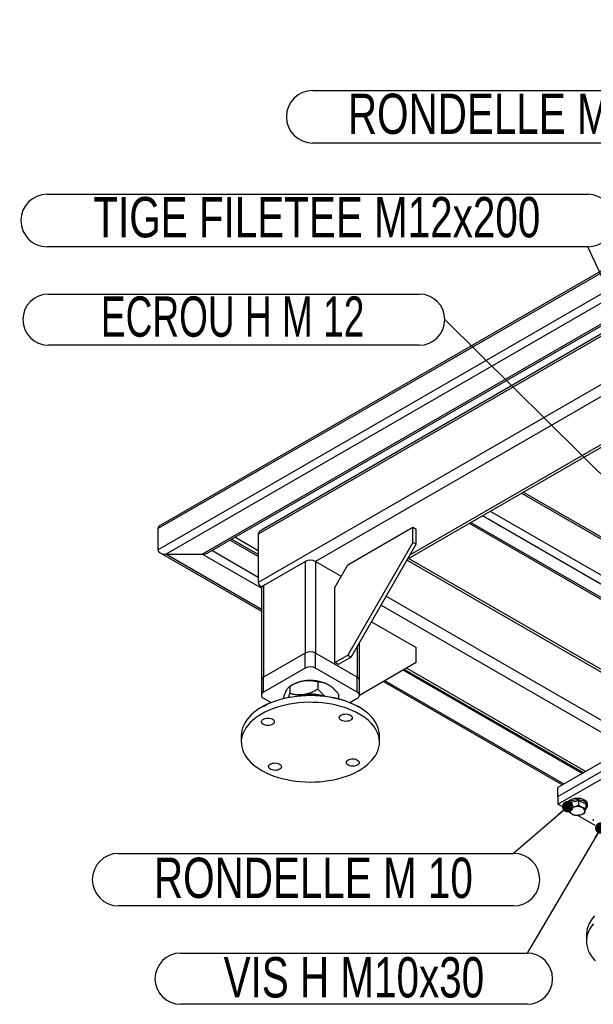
# Model space of a CAD drawing. Header units: millimetres. Extents: x 5 to 589, y 5 to 415.
# Tile 11 of 26: x 226 to 276, y 70 to 156. Entities that reach past the tile are written whole.
import ezdxf

# ---------------------------------------------------------------- set-up
doc = ezdxf.new("R2010")
doc.units = ezdxf.units.MM
doc.layers.add('NOTES', color=6, linetype='Continuous')
doc.layers.add('TRAIT-FORT', color=4, linetype='Continuous', lineweight=25)
doc.styles.add('SLDTEXTSTYLE0', font='TXT', dxfattribs={"width": 0.75})
doc.styles.add('SLDTEXTSTYLE10', font='TXT', dxfattribs={"width": 0.6875})
doc.dimstyles.new('SLDDIMSTYLE1', dxfattribs={"dimtxt": 0.18, "dimasz": 1, "dimexe": 0, "dimexo": 0.0625, "dimgap": 0, "dimtad": 0, "dimtih": 1, "dimtoh": 1, "dimdec": 0, "dimrnd": 1e-09, "dimzin": 0, "dimdsep": 46, "dimtxsty": 'Standard', "dimblk1": 'DOT', "dimblk2": 'DOT', "dimsah": 1, "dimcen": 0.09, "dimadec": 0, "dimazin": 0, "dimtfac": 1, "dimtdec": 0, "dimtofl": 0, "dimtmove": 0, "dimatfit": 3, "dimldrblk": 'DOT', "dimfxl": 1, "dimfrac": 2, "dimtolj": 1, "dimtzin": 0, "dimarcsym": 0})
doc.dimstyles.new('SLDDIMSTYLE2', dxfattribs={"dimtxt": 0.18, "dimasz": 2, "dimexe": 0, "dimexo": 0.0625, "dimgap": 0, "dimtad": 0, "dimtih": 1, "dimtoh": 1, "dimdec": 0, "dimrnd": 1e-09, "dimzin": 0, "dimdsep": 46, "dimtxsty": 'Standard', "dimsah": 1, "dimcen": 0.09, "dimadec": 0, "dimazin": 0, "dimtfac": 2, "dimtdec": 0, "dimtofl": 0, "dimtmove": 0, "dimatfit": 3, "dimfxl": 1, "dimfrac": 2, "dimtolj": 1, "dimtzin": 0, "dimarcsym": 0})

# ---------------------------------------------------------------- blocks, each defined once
blk = doc.blocks.new('SW_NOTE_8')
at = {"layer": 'NOTES', "color": 0}
for p, q in [((-34.309, 0), (0, 0)), ((0, -4.567), (-34.309, -4.567))]:
    blk.add_line(p, q, dxfattribs=at)
for centre, start, end in [((-34.309, -2.283), 90, 270), ((0, -2.283), 270, 90)]:
    blk.add_arc(centre, 2.283, start, end, dxfattribs=at)
at = {"layer": 'NOTES', "color": 0, "insert": (-17.388, -0.377), "char_height": 3.5, "attachment_point": 2, "style": 'SLDTEXTSTYLE0'}
blk.add_mtext('RONDELLE M 10', dxfattribs=at)
blk = doc.blocks.new('_Dot')
at = {"color": 0, "linetype": 'ByBlock', "lineweight": -2}
blk.add_line((-0.5, 0), (-1, 0), dxfattribs=at)
at = {"color": 0, "linetype": 'ByBlock', "const_width": 0.5}
blk.add_lwpolyline([(-0.25, 0, 1), (0.25, 0, 1)], format="xyb", close=True, dxfattribs=at)
blk = doc.blocks.new('SW_NOTE_9')
at = {"layer": 'NOTES', "color": 0}
for p, q in [((-30.094, 0), (0, 0)), ((0, -4.45), (-30.094, -4.45))]:
    blk.add_line(p, q, dxfattribs=at)
for centre, start, end in [((-30.094, -2.225), 90, 270), ((0, -2.225), 270, 90)]:
    blk.add_arc(centre, 2.225, start, end, dxfattribs=at)
at = {"layer": 'NOTES', "color": 0, "insert": (-15.04, -0.354), "char_height": 3.5, "attachment_point": 2, "style": 'SLDTEXTSTYLE0'}
blk.add_mtext('VIS H M10x30', dxfattribs=at)
blk = doc.blocks.new('SW_NOTE_10')
at = {"layer": 'NOTES', "color": 0}
for p, q in [((-46.956, 4.567), (0, 4.567)), ((0, 0), (-46.956, 0))]:
    blk.add_line(p, q, dxfattribs=at)
for centre, start, end in [((-46.956, 2.283), 90, 270), ((0, 2.283), 270, 90)]:
    blk.add_arc(centre, 2.283, start, end, dxfattribs=at)
at = {"layer": 'NOTES', "color": 0, "insert": (-23.53, 4.324), "char_height": 3.5, "attachment_point": 2, "style": 'SLDTEXTSTYLE0'}
blk.add_mtext('TIGE FILETEE M12x200', dxfattribs=at)
blk = doc.blocks.new('SW_NOTE_11')
at = {"layer": 'NOTES', "color": 0}
for p, q in [((-34.426, 2.225), (-2.225, 2.225)), ((-2.225, -2.225), (-34.426, -2.225))]:
    blk.add_line(p, q, dxfattribs=at)
for centre, start, end in [((-34.426, 0), 90, 270), ((-2.225, 0), 270, 90)]:
    blk.add_arc(centre, 2.225, start, end, dxfattribs=at)
at = {"layer": 'NOTES', "color": 0, "insert": (-18.432, 2.015), "char_height": 3.5, "attachment_point": 2, "style": 'SLDTEXTSTYLE10'}
blk.add_mtext('ECROU H M 12', dxfattribs=at)
blk = doc.blocks.new('SW_NOTE_12')
at = {"layer": 'NOTES', "color": 0}
for p, q in [((-34.309, 4.567), (0, 4.567)), ((0, 0), (-34.309, 0))]:
    blk.add_line(p, q, dxfattribs=at)
for centre, start, end in [((-34.309, 2.283), 90, 270), ((0, 2.283), 270, 90)]:
    blk.add_arc(centre, 2.283, start, end, dxfattribs=at)
at = {"layer": 'NOTES', "color": 0, "insert": (-17.4, 4.292), "char_height": 3.5, "attachment_point": 2, "style": 'SLDTEXTSTYLE0'}
blk.add_mtext('RONDELLE M 12', dxfattribs=at)

msp = doc.modelspace()

# ---------------------------------------------------------------- linework, layer by layer
at = {"layer": 'TRAIT-FORT', "color": 4, "linetype": 'Continuous', "lineweight": 25}
for p, q in [((319.20202, 158.40625), (238.28159, 111.69188)), ((238.08273, 111.41471), (319.20202, 158.24388)), ((238.08273, 109.58566), (319.20202, 156.41483)), ((238.76155, 109.19372), (319.20202, 155.63101)), ((241.92939, 109.19372), (319.20202, 153.80226)), ((242.40935, 109.30849), (319.20202, 153.63996)), ((319.20202, 152.72488), (246.79428, 110.92479)), ((319.20202, 152.94137), (247.05943, 111.29434)), ((319.20202, 148.54419), (246.79428, 106.7441)), ((281.0005, 125.44584), (251.77231, 108.57277)), ((259.78762, 108.80349), (281.0005, 121.04943)), ((281.0005, 121.26583), (259.97502, 109.12808)), ((269.66638, 114.50638), (288.93785, 103.3812)), ((288.83842, 103.60096), (269.80701, 114.58756)), ((266.95065, 112.93862), (288.93785, 100.24568)), ((266.27177, 112.54671), (288.59844, 99.6578)), ((238.08273, 111.41471), (238.08273, 109.58566)), ((254.57246, 108.26253), (260.22931, 111.52816)), ((260.22931, 110.2217), (260.22931, 111.52816)), ((260.22931, 111.52816), (260.51215, 111.36488)), ((260.51215, 110.05842), (260.51215, 111.36488)), ((265.11296, 111.87775), (287.34022, 99.04622)), ((265.25354, 111.9589), (287.5802, 99.06999)), ((246.79428, 108.99814), (244.33301, 110.419)), ((246.79428, 109.16051), (244.47364, 110.50018)), ((246.79428, 109.48799), (244.75728, 110.66393)), ((246.79428, 110.92479), (246.79428, 106.7441)), ((246.79428, 107.16909), (242.74884, 109.50448)), ((260.22931, 110.2217), (254.57246, 100.42374)), ((254.8553, 100.26046), (260.51215, 110.05842)), ((260.51215, 110.05842), (260.22931, 110.2217)), ((238.28159, 109.30849), (247.05938, 104.24118)), ((238.76155, 109.19372), (241.92939, 109.19372)), ((247.05938, 104.40348), (238.76155, 109.19372)), ((247.05964, 106.23209), (241.92939, 109.19372)), ((259.72068, 108.68755), (279.03835, 97.53569)), ((279.03835, 97.75218), (259.84123, 108.83444)), ((247.24683, 106.48276), (250.86722, 108.57277)), ((250.86722, 108.57277), (250.86722, 100.60333)), ((251.77231, 108.57277), (251.77231, 100.60333)), ((251.77231, 108.57277), (254.00682, 107.28281)), ((253.44109, 106.30294), (254.57246, 108.26253)), ((247.05938, 106.22151), (247.05938, 98.25207)), ((247.05943, 106.37454), (247.10004, 106.3511)), ((247.24683, 106.48276), (247.24683, 98.51332)), ((253.44109, 99.77061), (253.44109, 106.30294)), ((257.91034, 105.55194), (279.03835, 93.355)), ((257.45779, 104.76811), (278.86865, 92.40789)), ((256.62347, 103.32303), (260.51215, 101.07814)), ((255.3927, 101.19126), (255.3927, 98.51332)), ((255.58015, 98.25207), (255.58015, 101.51594)), ((260.51215, 99.77167), (260.51215, 101.07814)), ((250.86722, 100.60333), (247.24683, 98.51332)), ((250.86722, 99.29686), (250.86722, 100.60333)), ((251.77231, 99.29686), (251.77231, 100.60333)), ((255.3927, 98.51332), (251.77231, 100.60333)), ((253.44109, 99.77061), (254.57246, 100.42374)), ((254.8553, 100.26046), (253.72393, 99.60733)), ((254.57246, 100.42374), (254.8553, 100.26046)), ((250.86722, 99.29686), (247.24683, 97.20686)), ((255.3927, 97.20686), (251.77231, 99.29686)), ((253.72393, 99.60733), (253.44109, 99.77061)), ((260.51215, 99.77167), (255.57894, 96.92286)), ((259.69223, 99.29819), (275.24826, 90.31788)), ((247.24683, 97.20686), (247.24683, 98.51332)), ((255.3927, 97.20686), (255.3927, 98.51332)), ((274.93755, 90.13851), (259.38157, 99.11879)), ((259.50483, 99.18997), (275.06083, 90.20968)), ((247.05938, 98.25207), (247.05938, 96.94561)), ((249.76388, 97.84351), (249.52318, 97.70451)), ((249.52347, 97.70468), (249.52347, 97.08467)), ((251.97725, 98.08424), (251.97725, 97.46423)), ((255.58015, 96.94561), (255.58015, 98.25207)), ((257.65736, 98.1231), (273.21306, 89.14298)), ((273.35363, 89.22414), (257.79791, 98.20426)), ((247.24683, 96.68436), (247.90152, 96.30641)), ((253.77355, 97.04726), (253.77355, 96.62628)), ((254.73801, 96.30641), (255.3927, 96.68436)), ((247.13301, 95.93231), (247.07644, 95.89964)), ((255.5631, 95.89964), (255.50652, 95.93231)), ((245.31977, 93.45081), (245.31977, 92.8629)), ((257.31977, 92.8629), (257.31977, 93.45081)), ((281.30109, 93.81211), (272.81581, 88.91366)), ((272.81581, 88.12978), (281.30109, 93.02823)), ((272.81581, 87.47655), (281.30109, 92.375)), ((272.81581, 88.12978), (272.81581, 88.91366)), ((272.81581, 88.12978), (272.81581, 87.47655)), ((273.78533, 86.91686), (272.81581, 87.47655)), ((273.63287, 87.47655), (273.63287, 87.3459)), ((273.89333, 87.62439), (273.78533, 87.17541)), ((273.89333, 87.62439), (274.62087, 87.79488)), ((273.89333, 87.62439), (273.89333, 87.23274)), ((274.62087, 87.79488), (274.62087, 87.40323)), ((274.62087, 87.79488), (275.24041, 87.51639)), ((275.24041, 87.51639), (275.24041, 87.12475)), ((275.39287, 87.3459), (275.39287, 87.47655)), ((273.78533, 87.17541), (273.78533, 86.78377)), ((276.04807, 85.6106), (274.49375, 86.50789)), ((275.89561, 86.17029), (275.89561, 86.03965)), ((275.30109, 76.14296), (275.30109, 75.55505))]:
    msp.add_line(p, q, dxfattribs=at)
at = {"layer": 'TRAIT-FORT', "color": 4, "linetype": 'Continuous', "lineweight": 25, "flags": 128}
for points in [[(255.16192, 96.11122), (254.83482, 96.2579), (254.49097, 96.39121), (254.13201, 96.51051), (253.75965, 96.61522), (253.37566, 96.70486), (252.98188, 96.77898), (252.58017, 96.83725), (252.17245, 96.87938), (251.76068, 96.90517), (251.3468, 96.9145), (250.93279, 96.90733), (250.52063, 96.88368), (250.11227, 96.84367), (249.70967, 96.7875), (249.31475, 96.71542), (248.92937, 96.62779), (248.55539, 96.52501), (248.19458, 96.40759), (247.84867, 96.27607), (247.5193, 96.1311), (247.20803, 95.97335), (246.91636, 95.80357), (246.64568, 95.62259), (246.39727, 95.43126), (246.17232, 95.23049), (245.9719, 95.02123), (245.79696, 94.8045), (245.64834, 94.58131), (245.52675, 94.35274), (245.43276, 94.11987), (245.36683, 93.88381), (245.32927, 93.64568), (245.31977, 93.45081)], [(247.13301, 95.93231), (247.26286, 96.00503), (247.56997, 96.16068), (247.89495, 96.30373), (248.23625, 96.43349), (248.59225, 96.54935), (248.96125, 96.65075), (249.34148, 96.73721), (249.73114, 96.80833), (250.12837, 96.86376), (250.53128, 96.90323), (250.93795, 96.92656), (251.34644, 96.93364), (251.7548, 96.92444), (252.16109, 96.89899), (252.56336, 96.85742), (252.95971, 96.79993), (253.34825, 96.72679), (253.72712, 96.63835), (254.09452, 96.53503), (254.44869, 96.41733), (254.78795, 96.2858), (255.11069, 96.14107)], [(247.47761, 90.2025), (247.80471, 90.05581), (248.14856, 89.92251), (248.50752, 89.80321), (248.87988, 89.69849), (249.26387, 89.60886), (249.65766, 89.53473), (250.05936, 89.47646), (250.46708, 89.43433), (250.87885, 89.40854), (251.29273, 89.39921), (251.70674, 89.40639), (252.1189, 89.43004), (252.52726, 89.47004), (252.92986, 89.52622), (253.32478, 89.5983), (253.71016, 89.68593), (254.08414, 89.7887), (254.44495, 89.90613), (254.79086, 90.03764), (255.12024, 90.18262), (255.4315, 90.34037), (255.72317, 90.51014), (255.99385, 90.69113), (256.24226, 90.88246), (256.46721, 91.08323), (256.66764, 91.29248), (256.84257, 91.50922), (256.99119, 91.7324), (257.11278, 91.96098), (257.20677, 92.19385), (257.2727, 92.42991), (257.31026, 92.66803), (257.31928, 92.90708), (257.2997, 93.14593), (257.25163, 93.38342), (257.17529, 93.61843), (257.07104, 93.84984), (256.93939, 94.07655), (256.78096, 94.29748), (256.5965, 94.51157), (256.3869, 94.7178), (256.15315, 94.91519), (255.89637, 95.1028), (255.61777, 95.27974), (255.3187, 95.44516), (255.00056, 95.59828), (254.66489, 95.73836), (254.31328, 95.86474), (253.9474, 95.97681), (253.569, 96.07404), (253.17988, 96.15597), (252.78189, 96.22221), (252.37694, 96.27244), (251.96695, 96.30642), (251.55388, 96.32399), (251.13969, 96.32507), (250.72636, 96.30965), (250.31585, 96.2778), (249.91013, 96.22968), (249.51113, 96.16552), (249.12075, 96.08561), (248.74085, 95.99035), (248.37323, 95.88019), (248.01966, 95.75564), (247.68181, 95.61732), (247.36131, 95.46586), (247.05966, 95.302), (246.77832, 95.12652), (246.51861, 94.94025), (246.28179, 94.74408), (246.06898, 94.53895), (245.88119, 94.32583), (245.71931, 94.10574), (245.58413, 93.87972), (245.47627, 93.64886), (245.39627, 93.41426), (245.34449, 93.17702), (245.32119, 92.93829), (245.32647, 92.6992), (245.36031, 92.46089), (245.42256, 92.2245), (245.5129, 91.99115), (245.63092, 91.76195), (245.77605, 91.538), (245.9476, 91.32036), (246.14475, 91.11008), (246.36656, 90.90815), (246.61197, 90.71553), (246.87982, 90.53314), (247.16882, 90.36186), (247.47761, 90.2025)], [(255.11069, 96.14107), (255.41536, 95.98383), (255.50652, 95.93231)], [(257.31977, 93.45081), (257.31306, 93.61451), (257.27922, 93.85282), (257.21697, 94.08922), (257.12663, 94.32257), (257.00861, 94.55176), (256.86348, 94.77571), (256.69193, 94.99335), (256.49478, 95.20364), (256.27298, 95.40557), (256.02756, 95.59819), (255.75971, 95.78057), (255.47071, 95.95185), (255.16192, 96.11122)], [(248.06312, 94.43031), (247.97254, 94.38025), (247.86494, 94.34308), (247.7457, 94.32066), (247.62081, 94.31412), (247.49654, 94.32379), (247.3791, 94.34918), (247.2744, 94.38902), (247.18768, 94.44131), (247.12329, 94.50343), (247.08446, 94.57227), (247.07313, 94.64436), (247.08988, 94.71611), (247.13387, 94.7839), (247.20288, 94.84434), (247.29346, 94.8944), (247.40107, 94.93158), (247.5203, 94.95399), (247.64519, 94.96053), (247.76947, 94.95086), (247.8869, 94.92547), (247.9916, 94.88563), (248.07832, 94.83334), (248.14271, 94.77122), (248.18154, 94.70239), (248.19287, 94.63029), (248.17612, 94.55855), (248.13214, 94.49075), (248.06312, 94.43031)], [(254.03489, 94.74292), (253.94817, 94.79521), (253.88378, 94.85733), (253.84495, 94.92617), (253.83362, 94.99826), (253.85037, 95.07001), (253.89435, 95.1378), (253.96337, 95.19824), (254.05395, 95.24831), (254.16155, 95.28548), (254.28079, 95.30789), (254.40568, 95.31443), (254.52995, 95.30476), (254.64739, 95.27937), (254.75209, 95.23953), (254.83881, 95.18724), (254.9032, 95.12512), (254.94203, 95.05629), (254.95336, 94.98419), (254.93661, 94.91245), (254.89262, 94.84465), (254.82361, 94.78421), (254.73303, 94.73415), (254.62542, 94.69698), (254.50619, 94.67456), (254.3813, 94.66802), (254.25702, 94.67769), (254.13959, 94.70308), (254.03489, 94.74292)], [(248.60464, 90.98288), (248.69136, 90.93059), (248.75575, 90.86847), (248.79458, 90.79964), (248.80591, 90.72754), (248.78916, 90.6558), (248.74518, 90.58801), (248.67616, 90.52756), (248.58558, 90.4775), (248.47798, 90.44033), (248.35874, 90.41791), (248.23385, 90.41138), (248.10958, 90.42104), (247.99214, 90.44644), (247.88744, 90.48628), (247.80072, 90.53857), (247.73633, 90.60069), (247.6975, 90.66952), (247.68618, 90.74162), (247.70292, 90.81336), (247.74691, 90.88115), (247.81592, 90.9416), (247.9065, 90.99166), (248.01411, 91.02883), (248.13334, 91.05125), (248.25823, 91.05778), (248.38251, 91.04812), (248.49994, 91.02272), (248.60464, 90.98288)], [(254.57641, 91.2955), (254.66699, 91.34556), (254.77459, 91.38273), (254.89383, 91.40515), (255.01872, 91.41169), (255.14299, 91.40202), (255.26043, 91.37662), (255.36513, 91.33678), (255.45185, 91.28449), (255.51624, 91.22237), (255.55507, 91.15354), (255.5664, 91.08144), (255.54965, 91.0097), (255.50566, 90.94191), (255.43665, 90.88146), (255.34607, 90.8314), (255.23846, 90.79423), (255.11923, 90.77181), (254.99434, 90.76528), (254.87006, 90.77495), (254.75263, 90.80034), (254.64793, 90.84018), (254.56121, 90.89247), (254.49682, 90.95459), (254.45799, 91.02342), (254.44666, 91.09552), (254.46341, 91.16726), (254.50739, 91.23505), (254.57641, 91.2955)], [(275.32602, 87.67077), (275.25287, 87.75147), (275.15595, 87.82333), (275.03835, 87.88404), (274.90387, 87.93166), (274.75682, 87.96465), (274.60193, 87.98195), (274.44417, 87.98301), (274.28862, 87.96779), (274.14029, 87.93678), (274.00392, 87.89098), (273.88392, 87.83186), (273.78412, 87.76132), (273.70776, 87.68162), (273.65726, 87.59534), (273.63427, 87.50523), (273.63287, 87.47655)], [(275.32602, 87.54012), (275.25287, 87.62082), (275.15595, 87.69268), (275.03835, 87.7534), (274.90387, 87.80101), (274.75682, 87.834), (274.60193, 87.85131), (274.44417, 87.85236), (274.28862, 87.83714), (274.14029, 87.80613), (274.00392, 87.76033), (273.88392, 87.70121), (273.78412, 87.63067), (273.70776, 87.55097), (273.65726, 87.46469), (273.63427, 87.37459), (273.63952, 87.28356), (273.67284, 87.19454), (273.73315, 87.11038), (273.78533, 87.06011)], [(274.90975, 87.18288), (274.79511, 87.22409), (274.66812, 87.25064), (274.53436, 87.26136), (274.39965, 87.25579), (274.26989, 87.23418), (274.15075, 87.19747), (274.04744, 87.14726), (273.96447, 87.08574), (273.90547, 87.01561), (273.87301, 86.93993), (273.86852, 86.86201), (273.89219, 86.78526), (273.94298, 86.71302), (274.01868, 86.64846), (274.11598, 86.59439), (274.23063, 86.55319), (274.35761, 86.52664), (274.49138, 86.51592), (274.62609, 86.52148), (274.75584, 86.54309), (274.87498, 86.57981), (274.9783, 86.63002), (275.06127, 86.69153), (275.12027, 86.76166), (275.15273, 86.83734), (275.15722, 86.91526), (275.13355, 86.99202), (275.08276, 87.06426), (275.00705, 87.12882), (274.90975, 87.18288)], [(276.01262, 77.77904), (275.82969, 77.56452), (275.67284, 77.34322), (275.54281, 77.1162), (275.44022, 76.88454), (275.36556, 76.64935), (275.31919, 76.41174), (275.30132, 76.17285), (275.30109, 76.14296)], [(275.91795, 77.08478), (275.74796, 76.86674), (275.60443, 76.64245), (275.48805, 76.41297), (275.39937, 76.17941), (275.33882, 75.94287), (275.30668, 75.70448), (275.3031, 75.46538), (275.32811, 75.2267), (275.38159, 74.9896), (275.46327, 74.75518), (275.57277, 74.52458), (275.70957, 74.29889), (275.87301, 74.07919), (276.06233, 73.86651)]]:
    msp.add_lwpolyline(points, dxfattribs=at)
at = {"layer": 'TRAIT-FORT', "color": 4, "linetype": 'Continuous', "lineweight": 25}
for centre, radius, start, end in [((251.31977, 107.69935), 0.98369, 62.6096722, 117.3903278), ((247.37967, 106.18957), 0.32188, 114.3746583, 174.3052007), ((251.31977, 99.72991), 0.98369, 62.6096722, 117.3903278), ((251.31977, 98.42345), 0.98369, 62.6096722, 117.3903278), ((247.37967, 98.22013), 0.32188, 114.3746583, 174.3052007), ((255.25986, 98.22013), 0.32188, 5.6947993, 65.6253417), ((251.14395, 95.34767), 2.85198, 97.9323115, 118.9403115), ((251.3263, 94.86237), 3.35973, 62.5433071, 99.870615), ((247.34598, 96.94561), 0.27943, 110.7834208, 249.2165792), ((251.23283, 93.80479), 3.22801, 98.5958167, 107.9108976), ((251.31665, 93.39288), 3.64788, 72.7328988, 98.9304668), ((255.29355, 96.94561), 0.27943, 290.7834208, 69.2165792), ((275.03927, 87.34323), 0.34783, 304.4079942, 34.4753751), ((275.0672, 87.47307), 0.32569, 0.6124839, 37.3751967)]:
    msp.add_arc(centre, radius, start, end, dxfattribs=at)
for centre, major_axis, start_param, end_param in [((238.76155, 111.41471), (0.67882, 0), 2.35611323, 3.14159265), ((238.76155, 111.41471), (0.67882, 0), 2.35611323, 3.14159265), ((247.69938, 110.92479), (0.9051, 0), 2.35611323, 3.14159265), ((247.69938, 110.92479), (0.9051, 0), 2.35611323, 3.14159265), ((238.76155, 109.58566), (0.67882, 0), 3.14159265, 4.71238898), ((238.76155, 109.58566), (0.67882, 0), 3.14159265, 4.71238898), ((241.92939, 109.58566), (0.67882, 0), 4.71238898, 5.49770588), ((241.92939, 109.58566), (0.67882, 0), 4.71238898, 5.49770588), ((247.69938, 106.7441), (0.9051, 0), 3.14159265, 3.98967015), ((247.69938, 106.7441), (0.9051, 0), 3.14159265, 3.98967005)]:
    msp.add_ellipse(centre, major_axis=major_axis, ratio=0.57738155, start_param=start_param, end_param=end_param, dxfattribs=at)
for points, knots in [([(249.19473, 97.27432), (249.22332, 97.33194), (249.28108, 97.4484), (249.36517, 97.56763), (249.44647, 97.65436), (249.49773, 97.68786), (249.52347, 97.70468)], [0, 0, 0, 0, 0.2495781, 0.50436449, 0.75104713, 1, 1, 1, 1]), ([(250.75036, 98.17236), (250.64368, 98.1519), (250.42808, 98.11054), (250.11427, 98.00007), (249.81083, 97.8647), (249.61955, 97.75818), (249.52347, 97.70468)], [0, 0, 0, 0, 0.2495781, 0.50436449, 0.75104713, 1, 1, 1, 1]), ([(251.97725, 98.08424), (251.86614, 98.11147), (251.69909, 98.15239), (251.46698, 98.18545), (251.22375, 98.20654), (251.00855, 98.20304), (250.82748, 98.1836), (250.77608, 98.17611), (250.75036, 98.17236)], [0, 0, 0, 0, 0.28753017, 0.43226338, 0.57545137, 0.87965758, 0.93978967, 1, 1, 1, 1]), ([(252.8754, 97.84366), (252.85764, 97.85369), (252.72853, 97.92661), (252.48469, 98.02535), (252.20409, 98.0784), (252.03857, 98.08266), (251.97725, 98.08424)], [0, 0, 0, 0, 0.05682412, 0.41318345, 0.78259622, 1, 1, 1, 1]), ([(253.77355, 97.04726), (253.72129, 97.10651), (253.61657, 97.22523), (253.41785, 97.42875), (253.17168, 97.65336), (252.97504, 97.77966), (252.8754, 97.84366)], [0, 0, 0, 0, 0.18549542, 0.37170651, 0.68166229, 1, 1, 1, 1]), ([(248.96903, 96.64463), (248.98028, 96.68438), (249.01486, 96.8066), (249.07705, 96.9858), (249.14138, 97.15589), (249.18095, 97.24373), (249.19473, 97.27432)], [0, 0, 0, 0, 0.15872915, 0.48801239, 0.82173971, 1, 1, 1, 1]), ([(249.42787, 96.74804), (249.43381, 96.76715), (249.46675, 96.87319), (249.49792, 96.9894), (249.52347, 97.08467)], [0, 0, 0, 0, 0.18020239, 1, 1, 1, 1]), ([(250.75036, 96.99655), (250.64368, 96.98401), (250.42808, 96.95866), (250.11427, 96.97205), (249.81083, 97.01355), (249.61955, 97.06089), (249.52347, 97.08467)], [0, 0, 0, 0, 0.2495781, 0.50436449, 0.75104713, 1, 1, 1, 1]), ([(251.97725, 97.46423), (251.80919, 97.37289), (251.55465, 97.23455), (251.19014, 97.09818), (250.94939, 97.03099), (250.80176, 97.00544), (250.75036, 96.99655)], [0, 0, 0, 0, 0.43204565, 0.65434962, 0.87965385, 1, 1, 1, 1]), ([(252.61336, 96.84533), (252.60933, 96.84812), (252.56801, 96.87672), (252.49196, 96.94277), (252.34404, 97.07264), (252.20346, 97.21399), (252.06884, 97.35962), (252.0078, 97.42935), (251.97725, 97.46423)], [0, 0, 0, 0, 0.01801162, 0.18451601, 0.34700786, 0.69798779, 0.8489008, 1, 1, 1, 1]), ([(273.89333, 87.23274), (273.95648, 87.23322), (274.08414, 87.23417), (274.27328, 87.2679), (274.45409, 87.32583), (274.56494, 87.37727), (274.62087, 87.40323)], [0, 0, 0, 0, 0.26460494, 0.53494775, 0.76534313, 1, 1, 1, 1]), ([(274.62087, 87.40323), (274.65978, 87.37506), (274.73798, 87.31842), (274.87075, 87.23983), (275.01909, 87.17421), (275.13556, 87.14346), (275.20913, 87.12967), (275.22998, 87.12639), (275.24041, 87.12475)], [0, 0, 0, 0, 0.19200268, 0.38585934, 0.637822, 0.89659318, 0.94828361, 1, 1, 1, 1]), ([(273.89333, 87.23274), (273.88396, 87.17945), (273.86501, 87.07171), (273.83693, 86.94439), (273.81009, 86.84836), (273.79363, 86.80543), (273.78533, 86.78377)], [0, 0, 0, 0, 0.264604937, 0.534947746, 0.765343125, 1, 1, 1, 1]), ([(273.78533, 86.78377), (273.86415, 86.72849), (273.99452, 86.63708), (274.1836, 86.55513), (274.31081, 86.52074), (274.38397, 86.50872), (274.40486, 86.50528)], [0, 0, 0, 0, 0.38554949, 0.63764185, 0.89654625, 1, 1, 1, 1]), ([(275.1324, 86.67577), (275.06926, 86.64665), (274.9416, 86.58778), (274.75245, 86.53286), (274.57164, 86.50604), (274.46079, 86.50554), (274.40486, 86.50528)], [0, 0, 0, 0, 0.26460494, 0.53494775, 0.76534313, 1, 1, 1, 1]), ([(275.1324, 86.67577), (275.14178, 86.70042), (275.16073, 86.75024), (275.18881, 86.85637), (275.21565, 86.9835), (275.2321, 87.07738), (275.24041, 87.12475)], [0, 0, 0, 0, 0.26460494, 0.53494775, 0.76534313, 1, 1, 1, 1])]:
    msp.add_open_spline(points, degree=3, knots=knots, dxfattribs=at)

# ---------------------------------------------------------------- block references
at = {"layer": 'NOTES', "color": 211}
for name, p in [('SW_NOTE_12', (285.83138, 144.91383)), ('SW_NOTE_10', (275.40984, 135.89744)), ('SW_NOTE_11', (262.99766, 129.57425)), ('SW_NOTE_8', (268.96956, 83.20423)), ('SW_NOTE_9', (270.14052, 74.53912))]:
    msp.add_blockref(name, p, dxfattribs=at)

# ---------------------------------------------------------------- leaders
for points, dimstyle in [([(290.61414, 103.51779), (275.40984, 135.89744)], 'SLDDIMSTYLE2'), ([(290.45464, 102.35513), (262.99766, 129.57425)], 'SLDDIMSTYLE2'), ([(273.67253, 87.25624), (268.96956, 83.20423)], 'SLDDIMSTYLE1'), ([(276.54633, 85.40523), (270.14052, 74.53912)], 'SLDDIMSTYLE1')]:
    msp.add_leader(points, dimstyle=dimstyle, dxfattribs=at)

doc.saveas('drawing.dxf')
